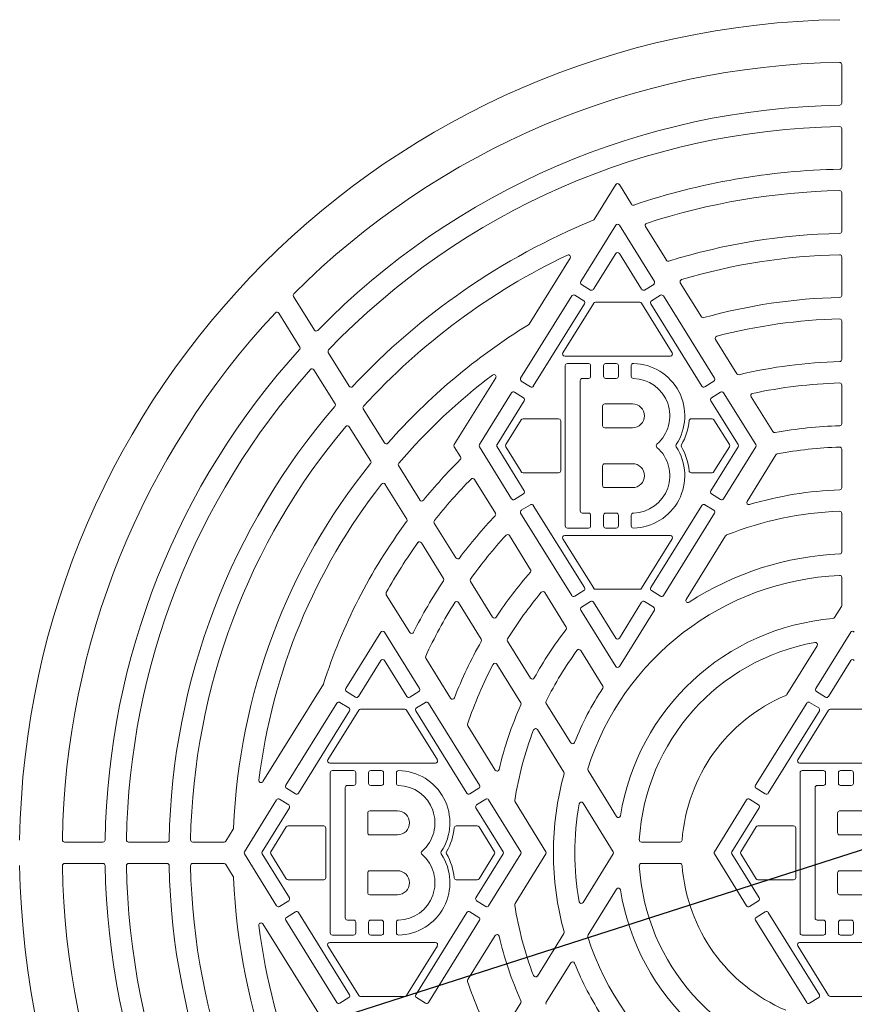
# Model space of a CAD drawing. Header units: millimetres. Extents: x 0 to 1050, y 0 to 1485.
# Tile 4 of 7: x 364 to 560, y 858 to 1088. Entities that reach past the tile are written whole.
import ezdxf

# ---------------------------------------------------------------- set-up
doc = ezdxf.new("R2010")
doc.units = ezdxf.units.MM
doc.header["$LTSCALE"] = 5
doc.layers.add('DÜNN', color=1, linetype='Continuous')
doc.layers.add('GEOMETRIE', color=7, linetype='Continuous', lineweight=15)
doc.styles.add('SLDTEXTSTYLE0', font='TXT', dxfattribs={"width": 0.75})
doc.dimstyles.new('SLDDIMSTYLE0', dxfattribs={"dimtxt": 17.5, "dimasz": 16.51, "dimexe": 0, "dimexo": 0.0625, "dimgap": 4.375, "dimtad": 1, "dimdec": 1, "dimrnd": 1e-09, "dimzin": 12, "dimdsep": 46, "dimtxsty": 'SLDTEXTSTYLE0', "dimblk1": 'NONE', "dimsah": 1, "dimcen": 0, "dimadec": 0, "dimazin": 0, "dimtfac": 1, "dimtdec": 1, "dimtmove": 0, "dimatfit": 3, "dimldrblk": 'NONE', "dimfxl": 1, "dimfrac": 2, "dimtolj": 1, "dimtzin": 12, "dimarcsym": 0})

# ---------------------------------------------------------------- blocks, each defined once
blk = doc.blocks.new('*D3')
at = {"layer": 'DÜNN', "color": 1}
for q in [(903.4, 1003.52), (373.79, 833.55)]:
    blk.add_line((745.14, 952.73), q, dxfattribs=at)
blk.add_arc((559.46, 893.14), 195, 0.5895, 19.2626, dxfattribs=at)
blk.add_solid([(745.14, 952.73), (761.63, 955.36), (760.08, 960.19)], dxfattribs=at)
at = {"layer": 'DÜNN', "color": 1, "char_height": 17.5, "attachment_point": 1, "rotation": 17.7938, "style": 'SLDTEXTSTYLE0'}
for s, insert in [('390', (852.02, 1010.71)), ('%%c', (826.89, 1002.65))]:
    blk.add_mtext(s, dxfattribs=dict(at, insert=insert))
blk = doc.blocks.new('_NONE')

msp = doc.modelspace()

# ---------------------------------------------------------------- linework, layer by layer
at = {"layer": 'GEOMETRIE', "linetype": 'Continuous', "lineweight": 15}
for p, q in [((556.96, 1068.61), (556.96, 1077.61)), ((556.96, 1053.61), (556.96, 1062.61)), ((498.98, 1041.37), (504.04, 1049.51)), ((504.89, 1049.51), (507.72, 1044.95)), ((556.96, 1038.61), (556.96, 1047.61)), ((495.85, 1026.86), (504.04, 1040.03)), ((504.89, 1040.03), (513.08, 1026.86)), ((510.98, 1039.71), (515.88, 1031.82)), ((498.83, 1025.01), (504.04, 1033.4)), ((504.89, 1033.4), (510.1, 1025.01)), ((556.96, 1023.6), (556.96, 1032.61)), ((483.76, 1016.87), (493.36, 1032.31)), ((496.01, 1026.17), (498.14, 1024.85)), ((510.79, 1024.85), (512.92, 1026.17)), ((519.15, 1026.55), (524.09, 1018.61)), ((433.48, 1015.49), (428.59, 1023.35)), ((481.77, 1004.2), (493.74, 1023.45)), ((496.55, 1022.29), (494.42, 1023.61)), ((514.5, 1023.61), (512.38, 1022.29)), ((515.19, 1023.45), (527.16, 1004.2)), ((484.74, 1002.35), (496.71, 1021.6)), ((491.66, 1010.16), (498.87, 1021.76)), ((509.64, 1022), (499.29, 1022)), ((510.06, 1021.76), (517.27, 1010.16)), ((512.22, 1021.6), (524.19, 1002.35)), ((430.07, 1011.5), (425.14, 1019.43)), ((556.96, 1008.6), (556.96, 1017.6)), ((527.4, 1013.29), (532.39, 1005.26)), ((441.65, 1002.33), (436.74, 1010.23)), ((516.84, 1009.4), (492.08, 1009.4)), ((492.21, 1007.15), (492.21, 969.65)), ((497.66, 1007.65), (492.71, 1007.65)), ((498.16, 1004.65), (498.16, 1007.15)), ((501.17, 1007.15), (501.17, 1004.65)), ((501.67, 1007.65), (504.17, 1007.65)), ((504.67, 1004.65), (504.67, 1007.15)), ((507.68, 1007.15), (507.68, 1004.65)), ((438.33, 998.2), (433.37, 1006.19)), ((466.23, 988.66), (475.94, 1004.29)), ((481.93, 1003.51), (484.05, 1002.19)), ((495.71, 1003.65), (495.71, 973.15)), ((497.66, 1004.15), (496.21, 1004.15)), ((501.67, 1004.15), (504.17, 1004.15)), ((524.87, 1002.19), (527, 1003.51)), ((556.96, 993.59), (556.96, 1002.6)), ((472.12, 988.66), (479.65, 1000.79)), ((482.47, 999.63), (480.34, 1000.95)), ((528.59, 1000.95), (526.46, 999.63)), ((529.28, 1000.79), (536.81, 988.66)), ((476.24, 988.66), (482.63, 998.94)), ((507.96, 998.2), (501.46, 998.2)), ((526.3, 998.94), (532.69, 988.66)), ((535.74, 999.87), (540.81, 991.71)), ((449.89, 989.08), (444.94, 997.04)), ((500.96, 997.7), (500.96, 993.1)), ((481.9, 994.46), (478.3, 988.66)), ((490.66, 994.7), (482.33, 994.7)), ((491.16, 982.6), (491.16, 994.2)), ((521.71, 994.7), (526.6, 994.7)), ((527.03, 994.46), (530.63, 988.66)), ((446.67, 984.79), (441.65, 992.85)), ((507.96, 992.6), (501.46, 992.6)), ((467.7, 985.77), (466.23, 988.14)), ((479.65, 976.01), (472.12, 988.14)), ((482.63, 977.86), (476.24, 988.14)), ((481.9, 982.34), (478.3, 988.14)), ((532.69, 988.14), (526.3, 977.86)), ((527.03, 982.34), (530.63, 988.14)), ((536.81, 988.14), (529.28, 976.01)), ((541.54, 986.27), (534.77, 975.39)), ((556.96, 978.59), (556.96, 987.59)), ((507.96, 984.2), (501.46, 984.2)), ((458.2, 975.71), (453.2, 983.75)), ((482.33, 982.1), (490.66, 982.1)), ((500.96, 979.1), (500.96, 983.7)), ((521.71, 982.1), (526.6, 982.1)), ((455.11, 971.2), (450.03, 979.37)), ((475.86, 972.64), (470.96, 980.53)), ((480.34, 975.85), (482.47, 977.17)), ((507.96, 978.6), (501.46, 978.6)), ((526.46, 977.17), (528.59, 975.85)), ((493.74, 953.35), (481.77, 972.6)), ((484.05, 974.61), (481.93, 973.29)), ((496.71, 955.2), (484.74, 974.45)), ((496.21, 972.65), (497.66, 972.65)), ((504.17, 972.65), (501.67, 972.65)), ((524.19, 974.45), (512.22, 955.2)), ((527.16, 972.6), (515.19, 953.35)), ((527, 973.29), (524.87, 974.61)), ((556.96, 963.57), (556.96, 972.58)), ((466.62, 962.15), (461.55, 970.31)), ((498.16, 969.65), (498.16, 972.15)), ((501.17, 972.15), (501.17, 969.65)), ((504.67, 969.65), (504.67, 972.15)), ((507.68, 972.15), (507.68, 969.65)), ((492.71, 969.15), (497.66, 969.15)), ((504.17, 969.15), (501.67, 969.15)), ((463.71, 957.36), (458.53, 965.7)), ((484.09, 959.4), (479.14, 967.36)), ((491.66, 966.64), (498.87, 955.04)), ((516.84, 967.4), (492.08, 967.4)), ((510.06, 955.04), (517.27, 966.64)), ((529.76, 967.31), (520.52, 952.45)), ((475.22, 948.32), (470.03, 956.66)), ((556.96, 951.05), (556.96, 957.57)), ((492.45, 945.95), (487.42, 954.05)), ((494.42, 953.19), (496.55, 954.51)), ((509.64, 954.8), (499.29, 954.8)), ((512.38, 954.51), (514.5, 953.19)), ((450.32, 953.54), (455.82, 944.7)), ((472.55, 943.13), (467.21, 951.72)), ((498.14, 951.95), (496.01, 950.63)), ((504.04, 943.4), (498.83, 951.79)), ((510.1, 951.79), (504.89, 943.4)), ((512.92, 950.63), (510.79, 951.95)), ((504.04, 936.77), (495.85, 949.94)), ((513.08, 949.94), (504.89, 936.77)), ((555.27, 948.18), (556.89, 950.78)), ((440.85, 931.6), (449.04, 944.77)), ((449.89, 944.77), (458.08, 931.6)), ((484.1, 934.03), (478.73, 942.67)), ((550.85, 931.6), (559.04, 944.77)), ((501.01, 932.17), (495.84, 940.49)), ((544.07, 930.16), (551.18, 941.6)), ((443.83, 929.75), (449.04, 938.14)), ((449.89, 938.14), (455.1, 929.75)), ((459.57, 938.66), (465.38, 929.32)), ((553.83, 929.75), (559.04, 938.14)), ((481.81, 928.24), (476.19, 937.28)), ((421.42, 909.8), (435.58, 932.58)), ((441.01, 930.91), (443.14, 929.59)), ((455.79, 929.59), (457.92, 930.91)), ((551.01, 930.91), (553.14, 929.59)), ((426.77, 908.93), (438.74, 928.19)), ((436.66, 914.9), (443.87, 926.5)), ((441.55, 927.03), (439.42, 928.35)), ((454.64, 926.74), (444.29, 926.74)), ((455.06, 926.5), (462.27, 914.9)), ((459.5, 928.35), (457.38, 927.03)), ((460.19, 928.19), (472.16, 908.93)), ((493.51, 918.88), (487.78, 928.11)), ((536.77, 908.93), (548.74, 928.19)), ((546.66, 914.9), (553.87, 926.5)), ((551.55, 927.03), (549.42, 928.35)), ((564.64, 926.74), (554.29, 926.74)), ((429.74, 907.09), (441.71, 926.34)), ((457.22, 926.34), (469.19, 907.09)), ((539.74, 907.09), (551.71, 926.34)), ((469.41, 922.83), (475.82, 912.51)), ((491.89, 912.01), (485.7, 921.97)), ((461.84, 914.14), (437.08, 914.14)), ((571.84, 914.14), (547.08, 914.14)), ((437.21, 911.89), (437.21, 874.39)), ((442.66, 912.39), (437.71, 912.39)), ((443.16, 909.39), (443.16, 911.89)), ((446.17, 911.89), (446.17, 909.39)), ((446.67, 912.39), (449.17, 912.39)), ((449.67, 909.39), (449.67, 911.89)), ((452.68, 911.89), (452.68, 909.39)), ((504.23, 901.62), (497.56, 912.37)), ((547.21, 911.89), (547.21, 874.39)), ((552.66, 912.39), (547.71, 912.39)), ((553.16, 909.39), (553.16, 911.89)), ((556.17, 911.89), (556.17, 909.39)), ((556.67, 912.39), (559.17, 912.39)), ((559.67, 909.39), (559.67, 911.89)), ((426.93, 908.25), (429.05, 906.93)), ((440.71, 908.39), (440.71, 877.89)), ((442.66, 908.89), (441.21, 908.89)), ((446.67, 908.89), (449.17, 908.89)), ((469.87, 906.93), (472, 908.25)), ((536.93, 908.25), (539.05, 906.93)), ((550.71, 908.39), (550.71, 877.89)), ((552.66, 908.89), (551.21, 908.89)), ((556.67, 908.89), (559.17, 908.89)), ((427.47, 904.37), (425.34, 905.69)), ((473.59, 905.69), (471.46, 904.37)), ((537.47, 904.37), (535.34, 905.69)), ((417.12, 893.4), (424.65, 905.53)), ((421.24, 893.4), (427.63, 903.68)), ((471.3, 903.68), (477.69, 893.4)), ((474.28, 905.53), (481.81, 893.4)), ((480.47, 905.03), (487.7, 893.4)), ((503.46, 893.4), (496.4, 904.76)), ((527.12, 893.4), (534.65, 905.53)), ((531.24, 893.4), (537.63, 903.68)), ((445.96, 902.44), (445.96, 897.84)), ((452.96, 902.94), (446.46, 902.94)), ((555.96, 902.44), (555.96, 897.84)), ((562.96, 902.94), (556.46, 902.94)), ((426.9, 899.2), (423.3, 893.4)), ((435.66, 899.44), (427.33, 899.44)), ((436.16, 887.34), (436.16, 898.94)), ((466.71, 899.44), (471.6, 899.44)), ((472.03, 899.2), (475.63, 893.4)), ((536.9, 899.2), (533.3, 893.4)), ((545.66, 899.44), (537.33, 899.44)), ((546.16, 887.34), (546.16, 898.94)), ((412.77, 895.87), (414.5, 898.67)), ((452.96, 897.34), (446.46, 897.34)), ((562.96, 897.34), (556.46, 897.34)), ((374.99, 895.64), (383.99, 895.64)), ((389.99, 895.64), (398.99, 895.64)), ((404.99, 895.64), (412.34, 895.64)), ((510.06, 895.64), (519.08, 895.64)), ((424.65, 880.75), (417.12, 892.87)), ((427.63, 882.6), (421.24, 892.87)), ((426.9, 887.07), (423.3, 892.87)), ((477.69, 892.87), (471.3, 882.6)), ((472.03, 887.07), (475.63, 892.87)), ((481.81, 892.87), (474.28, 880.75)), ((487.7, 892.87), (480.47, 881.25)), ((503.46, 892.87), (496.4, 881.51)), ((534.65, 880.75), (527.12, 892.87)), ((537.63, 882.6), (531.24, 892.87)), ((536.9, 887.07), (533.3, 892.87)), ((383.99, 890.64), (374.99, 890.64)), ((398.99, 890.64), (389.99, 890.64)), ((412.34, 890.64), (404.99, 890.64)), ((414.5, 887.61), (412.77, 890.4)), ((510.06, 890.64), (519.08, 890.64)), ((445.96, 883.84), (445.96, 888.44)), ((452.96, 888.94), (446.46, 888.94)), ((555.96, 883.84), (555.96, 888.44)), ((562.96, 888.94), (556.46, 888.94)), ((427.33, 886.84), (435.66, 886.84)), ((466.71, 886.84), (471.6, 886.84)), ((537.33, 886.84), (545.66, 886.84)), ((452.96, 883.34), (446.46, 883.34)), ((504.23, 884.65), (497.56, 873.91)), ((562.96, 883.34), (556.46, 883.34)), ((425.34, 880.59), (427.47, 881.91)), ((471.46, 881.91), (473.59, 880.59)), ((535.34, 880.59), (537.47, 881.91)), ((429.05, 879.35), (426.93, 878.03)), ((441.71, 859.93), (429.74, 879.19)), ((469.19, 879.19), (457.22, 859.93)), ((472, 878.03), (469.87, 879.35)), ((539.05, 879.35), (536.93, 878.03)), ((551.71, 859.93), (539.74, 879.19)), ((435.58, 853.7), (421.42, 876.48)), ((438.74, 858.09), (426.77, 877.34)), ((441.21, 877.39), (442.66, 877.39)), ((443.16, 874.39), (443.16, 876.89)), ((446.17, 876.89), (446.17, 874.39)), ((449.17, 877.39), (446.67, 877.39)), ((449.67, 874.39), (449.67, 876.89)), ((452.68, 876.89), (452.68, 874.39)), ((472.16, 877.34), (460.19, 858.09)), ((548.74, 858.09), (536.77, 877.34)), ((551.21, 877.39), (552.66, 877.39)), ((553.16, 874.39), (553.16, 876.89)), ((556.17, 876.89), (556.17, 874.39)), ((559.17, 877.39), (556.67, 877.39)), ((559.67, 874.39), (559.67, 876.89)), ((437.71, 873.89), (442.66, 873.89)), ((449.17, 873.89), (446.67, 873.89)), ((475.82, 873.77), (469.41, 863.45)), ((491.89, 874.26), (485.7, 864.3)), ((547.71, 873.89), (552.66, 873.89)), ((559.17, 873.89), (556.67, 873.89)), ((436.66, 871.37), (443.87, 859.77)), ((461.84, 872.14), (437.08, 872.14)), ((455.06, 859.77), (462.27, 871.37)), ((546.66, 871.37), (553.87, 859.77)), ((571.84, 872.14), (547.08, 872.14)), ((493.51, 867.4), (487.78, 858.17)), ((454.64, 859.54), (444.29, 859.54)), ((564.64, 859.54), (554.29, 859.54)), ((439.42, 857.93), (441.55, 859.25)), ((457.38, 859.25), (459.5, 857.93)), ((481.81, 858.04), (476.19, 849)), ((549.42, 857.93), (551.55, 859.25))]:
    msp.add_line(p, q, dxfattribs=at)
for centre, radius, start, end in [((559.46, 893.14), 195, 90.8793, 179.1207), ((559.46, 893.14), 185, 90.9317, 134.9945), ((556.46, 1077.61), 0.5, 0, 90.9317), ((559.46, 893.14), 175, 90.9795, 135.6812), ((556.46, 1068.61), 0.5, 270.9795, 0), ((559.46, 893.14), 170, 91.0141, 136.1807), ((556.46, 1062.61), 0.5, 0, 91.0141), ((559.46, 893.14), 160, 91.071, 108.6473), ((556.46, 1053.61), 0.5, 271.071, 0), ((504.46, 1049.24), 0.5, 31.858, 148.142), ((559.46, 893.14), 155, 91.1126, 108.1244), ((556.46, 1047.61), 0.5, 0, 91.1126), ((508.15, 1045.21), 0.5, 211.858, 288.6473), ((559.46, 893.14), 160, 112.3012, 137.0026), ((498.56, 1041.63), 0.5, 292.3012, 328.142), ((504.46, 1039.77), 0.5, 31.858, 148.142), ((511.4, 1039.97), 0.5, 108.1244, 211.858), ((559.46, 893.14), 145, 91.1814, 107.2566), ((556.46, 1038.61), 0.5, 271.1814, 0), ((559.46, 893.14), 155, 115.5076, 137.6057), ((492.93, 1032.58), 0.5, 328.142, 115.5076), ((504.46, 1033.14), 0.5, 31.858, 148.142), ((559.46, 893.14), 140, 91.2323, 106.6137), ((556.46, 1032.61), 0.5, 0, 91.2323), ((516.3, 1032.09), 0.5, 211.858, 287.2566), ((496.28, 1026.59), 0.5, 148.142, 238.142), ((512.65, 1026.59), 0.5, 301.858, 31.858), ((519.58, 1026.81), 0.5, 106.6137, 211.858), ((429.02, 1023.61), 0.5, 134.9945, 211.858), ((494.16, 1023.19), 0.5, 58.142, 148.142), ((498.4, 1025.27), 0.5, 238.142, 328.142), ((510.53, 1025.27), 0.5, 211.858, 301.858), ((514.77, 1023.19), 0.5, 31.858, 121.858), ((556.46, 1023.6), 0.5, 271.3173, 0), ((496.28, 1021.87), 0.5, 328.142, 58.142), ((499.29, 1021.5), 0.5, 90, 148.142), ((509.64, 1021.5), 0.5, 31.858, 90), ((512.65, 1021.87), 0.5, 121.858, 211.858), ((559.46, 893.14), 130, 91.3173, 105.534), ((559.46, 893.14), 185, 136.9157, 179.0683), ((424.72, 1019.17), 0.5, 31.858, 136.9157), ((524.52, 1018.87), 0.5, 211.858, 285.534), ((559.46, 893.14), 145, 121.5503, 138.6076), ((483.33, 1017.13), 0.5, 301.5503, 328.142), ((559.46, 893.14), 125, 91.3808, 104.7236), ((556.46, 1017.6), 0.5, 0, 91.3808), ((433.9, 1015.75), 0.5, 211.858, 315.6812), ((527.82, 1013.55), 0.5, 104.7236, 211.858), ((559.46, 893.14), 175, 137.7076, 179.0205), ((429.64, 1011.23), 0.5, 317.7076, 31.858), ((437.17, 1010.5), 0.5, 136.1807, 211.858), ((492.08, 1009.9), 0.5, 148.142, 270), ((516.84, 1009.9), 0.5, 270, 31.858), ((492.71, 1007.15), 0.5, 90, 180), ((497.66, 1007.15), 0.5, 0, 90), ((501.67, 1007.15), 0.5, 90, 180), ((504.17, 1007.15), 0.5, 0, 90), ((508.18, 1007.15), 0.5, 88.9272, 180), ((507.96, 995.4), 12.25, 326.7002, 88.9272), ((559.46, 893.14), 115, 91.4884, 103.3419), ((556.46, 1008.6), 0.5, 271.4884, 0), ((559.46, 893.14), 170, 138.2843, 178.9859), ((432.94, 1005.93), 0.5, 31.858, 138.2843), ((559.46, 893.14), 140, 126.9986, 139.3507), ((475.51, 1004.55), 0.5, 328.142, 126.9986), ((532.81, 1005.52), 0.5, 211.858, 283.3419), ((482.2, 1003.93), 0.5, 148.142, 238.142), ((496.21, 1003.65), 0.5, 90, 180), ((497.66, 1004.65), 0.5, 270, 0), ((501.67, 1004.65), 0.5, 180, 270), ((504.17, 1004.65), 0.5, 270, 0), ((508.18, 1004.65), 0.5, 180, 268.6372), ((507.96, 995.4), 8.75, 310.8209, 88.6372), ((526.73, 1003.93), 0.5, 301.858, 31.858), ((559.46, 893.14), 110, 91.5699, 102.2872), ((556.46, 1002.6), 0.5, 0, 91.5699), ((442.08, 1002.59), 0.5, 211.858, 317.0026), ((480.08, 1000.53), 0.5, 58.142, 148.142), ((484.32, 1002.61), 0.5, 238.142, 328.142), ((524.61, 1002.61), 0.5, 211.858, 301.858), ((528.85, 1000.53), 0.5, 31.858, 121.858), ((536.16, 1000.13), 0.5, 102.2872, 211.858), ((437.91, 997.94), 0.5, 319.2339, 31.858), ((482.2, 999.21), 0.5, 328.142, 58.142), ((501.46, 997.7), 0.5, 90, 180), ((507.96, 995.4), 2.8, 270, 90), ((526.73, 999.21), 0.5, 121.858, 211.858), ((559.46, 893.14), 160, 139.2339, 178.929), ((445.36, 997.31), 0.5, 137.6057, 211.858), ((482.33, 994.2), 0.5, 90, 148.142), ((490.66, 994.2), 0.5, 0, 90), ((507.96, 995.4), 13.3, 329.5194, 355.0115), ((521.71, 994.2), 0.5, 90, 175.0115), ((526.6, 994.2), 0.5, 31.858, 90), ((556.46, 993.59), 0.5, 271.7106, 0), ((559.46, 893.14), 155, 139.9315, 178.8874), ((441.23, 992.59), 0.5, 31.858, 139.9315), ((501.46, 993.1), 0.5, 180, 270), ((541.23, 991.97), 0.5, 211.858, 280.4523), ((559.46, 893.14), 100, 91.7106, 100.4523), ((450.31, 989.34), 0.5, 211.858, 318.6076), ((466.66, 988.4), 0.5, 148.142, 211.858), ((472.54, 988.4), 0.5, 148.142, 211.858), ((476.66, 988.4), 0.5, 148.142, 211.858), ((478.72, 988.4), 0.5, 148.142, 211.858), ((514.01, 988.4), 0.5, 130.8209, 229.1791), ((518.62, 988.4), 0.5, 146.7002, 213.2998), ((519.86, 988.4), 0.5, 149.5194, 210.4806), ((530.21, 988.4), 0.5, 328.142, 31.858), ((532.27, 988.4), 0.5, 328.142, 31.858), ((536.39, 988.4), 0.5, 328.142, 31.858), ((507.96, 981.4), 8.75, 271.3628, 49.1791), ((507.96, 981.4), 12.25, 271.0728, 33.2998), ((507.96, 981.4), 13.3, 4.9885, 30.4806), ((541.96, 986), 0.5, 100.6747, 148.142), ((559.46, 893.14), 95, 91.8192, 100.6747), ((556.46, 987.59), 0.5, 0, 91.8192), ((559.46, 893.14), 145, 141.0919, 177.7173), ((446.24, 984.52), 0.5, 321.0919, 31.858), ((453.62, 984.01), 0.5, 139.3507, 211.858), ((559.46, 893.14), 130, 134.9438, 140.6004), ((467.28, 985.51), 0.5, 314.9438, 31.858), ((501.46, 983.7), 0.5, 90, 180), ((507.96, 981.4), 2.8, 270, 90), ((482.33, 982.6), 0.5, 211.858, 270), ((490.66, 982.6), 0.5, 270, 0), ((521.71, 982.6), 0.5, 184.9885, 270), ((526.6, 982.6), 0.5, 270, 328.142), ((559.46, 893.14), 140, 141.954, 173.0324), ((449.61, 979.11), 0.5, 31.858, 141.954), ((559.46, 893.14), 125, 135.5865, 141.54), ((470.53, 980.27), 0.5, 31.858, 135.5865), ((482.2, 977.59), 0.5, 301.858, 31.858), ((501.46, 979.1), 0.5, 180, 270), ((526.73, 977.59), 0.5, 148.142, 238.142), ((559.46, 893.14), 85, 92.0108, 106.4878), ((556.46, 978.59), 0.5, 272.0108, 0), ((458.62, 975.97), 0.5, 211.858, 320.6004), ((480.08, 976.27), 0.5, 211.858, 301.858), ((528.85, 976.27), 0.5, 238.142, 328.142), ((535.2, 975.12), 0.5, 148.142, 286.4878), ((475.43, 972.38), 0.5, 316.6798, 31.858), ((482.2, 972.87), 0.5, 121.858, 211.858), ((484.32, 974.19), 0.5, 31.858, 121.858), ((496.21, 973.15), 0.5, 180, 270), ((497.66, 972.15), 0.5, 0, 90), ((501.67, 972.15), 0.5, 90, 180), ((504.17, 972.15), 0.5, 0, 90), ((508.18, 972.15), 0.5, 91.3628, 180), ((524.61, 974.19), 0.5, 58.142, 148.142), ((526.73, 972.87), 0.5, 328.142, 58.142), ((559.46, 893.14), 80, 92.1626, 111.6134), ((556.46, 972.58), 0.5, 0, 92.1626), ((559.46, 893.14), 130, 143.4067, 162.2885), ((454.69, 970.93), 0.5, 323.4067, 31.858), ((461.98, 970.57), 0.5, 141.54, 211.858), ((559.46, 893.14), 115, 136.6798, 143.1452), ((492.71, 969.65), 0.5, 180, 270), ((497.66, 969.65), 0.5, 270, 0), ((501.67, 969.65), 0.5, 180, 270), ((504.17, 969.65), 0.5, 270, 0), ((508.18, 969.65), 0.5, 180, 271.0728), ((559.46, 893.14), 125, 144.5012, 150.8357), ((458.11, 965.43), 0.5, 31.858, 144.5012), ((559.46, 893.14), 110, 137.5122, 144.3737), ((478.72, 967.1), 0.5, 31.858, 137.5122), ((492.08, 966.9), 0.5, 90, 211.858), ((516.84, 966.9), 0.5, 328.142, 90), ((530.18, 967.05), 0.5, 111.6134, 148.142), ((556.46, 963.57), 0.5, 272.4389, 0), ((467.05, 962.41), 0.5, 211.858, 323.1452), ((559.46, 893.14), 70, 92.4389, 123.1195), ((559.46, 893.14), 100, 138.9553, 146.5178), ((483.67, 959.13), 0.5, 318.9553, 31.858), ((559.46, 893.14), 115, 146.3768, 153.3393), ((463.29, 957.09), 0.5, 326.3768, 31.858), ((470.46, 956.92), 0.5, 144.3737, 211.858), ((559.46, 893.14), 65, 92.6659, 162.4072), ((556.46, 957.57), 0.5, 0, 92.6659), ((450.75, 953.81), 0.5, 150.8357, 211.858), ((559.46, 893.14), 95, 140.0777, 148.1994), ((486.99, 953.78), 0.5, 31.858, 140.0777), ((496.28, 954.93), 0.5, 301.858, 31.858), ((499.29, 955.3), 0.5, 211.858, 270), ((509.64, 955.3), 0.5, 270, 328.142), ((512.65, 954.93), 0.5, 148.142, 238.142), ((559.46, 893.14), 110, 147.8172, 155.2824), ((466.79, 951.46), 0.5, 31.858, 147.8172), ((494.16, 953.61), 0.5, 211.858, 301.858), ((498.4, 951.53), 0.5, 31.858, 121.858), ((510.53, 951.53), 0.5, 58.142, 148.142), ((514.77, 953.61), 0.5, 238.142, 328.142), ((520.94, 952.18), 0.5, 148.142, 303.1195), ((496.28, 950.21), 0.5, 121.858, 211.858), ((512.65, 950.21), 0.5, 328.142, 58.142), ((556.46, 951.05), 0.5, 328.142, 0), ((475.64, 948.58), 0.5, 211.858, 326.5178), ((559.46, 893.14), 55, 94.7709, 170.929), ((554.85, 948.45), 0.5, 274.7709, 328.142), ((449.46, 944.51), 0.5, 31.858, 148.142), ((559.46, 893.14), 85, 142.0748, 151.2266), ((492.02, 945.69), 0.5, 322.0748, 31.858), ((559.46, 944.51), 0.5, 31.858, 148.142), ((456.24, 944.96), 0.5, 211.858, 333.3393), ((559.46, 893.14), 100, 150.3431, 158.7397), ((472.13, 942.87), 0.5, 330.3431, 31.858), ((479.15, 942.94), 0.5, 148.1994, 211.858), ((504.46, 943.66), 0.5, 211.858, 328.142), ((559.46, 893.14), 80, 143.6757, 153.6907), ((495.41, 940.23), 0.5, 31.858, 143.6757), ((559.46, 893.14), 50, 100.128, 176.5254), ((550.76, 941.87), 0.5, 328.142, 100.128), ((449.46, 937.88), 0.5, 31.858, 148.142), ((460, 938.93), 0.5, 155.2824, 211.858), ((559.46, 937.88), 0.5, 31.858, 148.142), ((559.46, 893.14), 95, 152.3363, 161.5209), ((475.77, 937.01), 0.5, 31.858, 152.3363), ((504.46, 937.03), 0.5, 211.858, 328.142), ((484.52, 934.29), 0.5, 211.858, 331.2266), ((435.15, 932.84), 0.5, 328.142, 342.2885), ((441.28, 931.33), 0.5, 148.142, 238.142), ((457.65, 931.33), 0.5, 301.858, 31.858), ((559.46, 893.14), 70, 146.6357, 158.3545), ((500.58, 931.91), 0.5, 326.6357, 31.858), ((551.28, 931.33), 0.5, 148.142, 238.142), ((443.4, 930.01), 0.5, 238.142, 328.142), ((455.53, 930.01), 0.5, 211.858, 301.858), ((465.8, 929.58), 0.5, 211.858, 338.7397), ((559.46, 893.14), 40, 112.9877, 175.752), ((543.65, 930.42), 0.5, 292.9877, 328.142), ((553.4, 930.01), 0.5, 238.142, 328.142), ((439.16, 927.93), 0.5, 58.142, 148.142), ((441.28, 926.61), 0.5, 328.142, 58.142), ((444.29, 926.24), 0.5, 90, 148.142), ((454.64, 926.24), 0.5, 31.858, 90), ((457.65, 926.61), 0.5, 121.858, 211.858), ((459.77, 927.93), 0.5, 31.858, 121.858), ((559.46, 893.14), 85, 155.9555, 166.7244), ((481.38, 927.97), 0.5, 335.9555, 31.858), ((488.2, 928.37), 0.5, 153.6907, 211.858), ((549.16, 927.93), 0.5, 58.142, 148.142), ((551.28, 926.61), 0.5, 328.142, 58.142), ((554.29, 926.24), 0.5, 90, 148.142), ((469.84, 923.09), 0.5, 161.5209, 211.858), ((559.46, 893.14), 80, 158.9367, 171.2076), ((485.28, 921.71), 0.5, 31.858, 158.9367), ((493.94, 919.14), 0.5, 211.858, 338.3545), ((437.08, 914.64), 0.5, 148.142, 270), ((461.84, 914.64), 0.5, 270, 31.858), ((547.08, 914.64), 0.5, 148.142, 270), ((476.25, 912.77), 0.5, 211.858, 346.7244), ((497.98, 912.63), 0.5, 162.4072, 211.858), ((437.71, 911.89), 0.5, 90, 180), ((442.66, 911.89), 0.5, 0, 90), ((446.67, 911.89), 0.5, 90, 180), ((449.17, 911.89), 0.5, 0, 90), ((453.18, 911.89), 0.5, 88.9272, 180), ((452.96, 900.14), 12.25, 326.7002, 88.9272), ((559.46, 893.14), 70, 164.6922, 195.3078), ((491.47, 911.75), 0.5, 344.6922, 31.858), ((547.71, 911.89), 0.5, 90, 180), ((552.66, 911.89), 0.5, 0, 90), ((556.67, 911.89), 0.5, 90, 180), ((559.17, 911.89), 0.5, 0, 90), ((420.99, 910.06), 0.5, 173.0324, 328.142), ((427.2, 908.67), 0.5, 148.142, 238.142), ((441.21, 908.39), 0.5, 90, 180), ((442.66, 909.39), 0.5, 270, 0), ((446.67, 909.39), 0.5, 180, 270), ((449.17, 909.39), 0.5, 270, 0), ((453.18, 909.39), 0.5, 180, 268.6372), ((452.96, 900.14), 8.75, 310.8209, 88.6372), ((471.73, 908.67), 0.5, 301.858, 31.858), ((537.2, 908.67), 0.5, 148.142, 238.142), ((551.21, 908.39), 0.5, 90, 180), ((552.66, 909.39), 0.5, 270, 0), ((556.67, 909.39), 0.5, 180, 270), ((559.17, 909.39), 0.5, 270, 0), ((425.08, 905.26), 0.5, 58.142, 148.142), ((429.32, 907.35), 0.5, 238.142, 328.142), ((469.61, 907.35), 0.5, 211.858, 301.858), ((473.85, 905.26), 0.5, 31.858, 121.858), ((535.08, 905.26), 0.5, 58.142, 148.142), ((539.32, 907.35), 0.5, 238.142, 328.142), ((427.2, 903.94), 0.5, 328.142, 58.142), ((471.73, 903.94), 0.5, 121.858, 211.858), ((480.9, 905.29), 0.5, 171.2076, 211.858), ((559.46, 893.14), 65, 169.8562, 190.1438), ((495.97, 904.5), 0.5, 31.858, 169.8562), ((537.2, 903.94), 0.5, 328.142, 58.142), ((446.46, 902.44), 0.5, 90, 180), ((452.96, 900.14), 2.8, 270, 90), ((504.66, 901.89), 0.5, 211.858, 350.929), ((556.46, 902.44), 0.5, 90, 180), ((414.08, 898.93), 0.5, 328.142, 357.7173), ((427.33, 898.94), 0.5, 90, 148.142), ((435.66, 898.94), 0.5, 0, 90), ((452.96, 900.14), 13.3, 329.5194, 355.0115), ((466.71, 898.94), 0.5, 90, 175.0115), ((471.6, 898.94), 0.5, 31.858, 90), ((537.33, 898.94), 0.5, 90, 148.142), ((545.66, 898.94), 0.5, 0, 90), ((446.46, 897.84), 0.5, 180, 270), ((556.46, 897.84), 0.5, 180, 270), ((374.99, 896.14), 0.5, 179.0683, 270), ((383.99, 896.14), 0.5, 270, 359.0205), ((389.99, 896.14), 0.5, 178.9859, 270), ((398.99, 896.14), 0.5, 270, 358.929), ((404.99, 896.14), 0.5, 178.8874, 270), ((412.34, 896.14), 0.5, 270, 328.142), ((510.06, 896.14), 0.5, 176.5254, 270), ((519.08, 896.14), 0.5, 270, 355.752), ((417.54, 893.14), 0.5, 148.142, 211.858), ((421.66, 893.14), 0.5, 148.142, 211.858), ((423.72, 893.14), 0.5, 148.142, 211.858), ((452.96, 886.14), 8.75, 271.3628, 49.1791), ((452.96, 886.14), 12.25, 271.0728, 33.2998), ((459.01, 893.14), 0.5, 130.8209, 229.1791), ((463.62, 893.14), 0.5, 146.7002, 213.2998), ((464.86, 893.14), 0.5, 149.5194, 210.4806), ((452.96, 886.14), 13.3, 4.9885, 30.4806), ((475.21, 893.14), 0.5, 328.142, 31.858), ((477.27, 893.14), 0.5, 328.142, 31.858), ((481.39, 893.14), 0.5, 328.142, 31.858), ((487.27, 893.14), 0.5, 328.142, 31.858), ((503.03, 893.14), 0.5, 328.142, 31.858), ((527.54, 893.14), 0.5, 148.142, 211.858), ((531.66, 893.14), 0.5, 148.142, 211.858), ((533.72, 893.14), 0.5, 148.142, 211.858), ((559.46, 893.14), 195, 180.8793, 359.1207), ((374.99, 890.14), 0.5, 90, 180.9317), ((559.46, 893.14), 185, 180.9317, 223.0843), ((383.99, 890.14), 0.5, 0.9795, 90), ((559.46, 893.14), 175, 180.9795, 222.2924), ((389.99, 890.14), 0.5, 90, 181.0141), ((559.46, 893.14), 170, 181.0141, 221.7157), ((398.99, 890.14), 0.5, 1.071, 90), ((559.46, 893.14), 160, 181.071, 220.7661), ((404.99, 890.14), 0.5, 90, 181.1126), ((559.46, 893.14), 155, 181.1126, 220.0685), ((412.34, 890.14), 0.5, 31.858, 90), ((510.06, 890.14), 0.5, 90, 183.4746), ((559.46, 893.14), 50, 183.4746, 259.872), ((519.08, 890.14), 0.5, 4.248, 90), ((559.46, 893.14), 40, 184.248, 247.0123), ((414.08, 887.34), 0.5, 2.2827, 31.858), ((559.46, 893.14), 145, 182.2827, 218.9081), ((435.66, 887.34), 0.5, 270, 0), ((446.46, 888.44), 0.5, 90, 180), ((452.96, 886.14), 2.8, 270, 90), ((466.71, 887.34), 0.5, 184.9885, 270), ((545.66, 887.34), 0.5, 270, 0), ((556.46, 888.44), 0.5, 90, 180), ((427.33, 887.34), 0.5, 211.858, 270), ((471.6, 887.34), 0.5, 270, 328.142), ((504.66, 884.39), 0.5, 9.071, 148.142), ((537.33, 887.34), 0.5, 211.858, 270), ((427.2, 882.33), 0.5, 301.858, 31.858), ((446.46, 883.84), 0.5, 180, 270), ((471.73, 882.33), 0.5, 148.142, 238.142), ((559.46, 893.14), 55, 189.071, 265.2291), ((537.2, 882.33), 0.5, 301.858, 31.858), ((556.46, 883.84), 0.5, 180, 270), ((425.08, 881.01), 0.5, 211.858, 301.858), ((473.85, 881.01), 0.5, 238.142, 328.142), ((480.9, 880.99), 0.5, 148.142, 188.7924), ((559.46, 893.14), 80, 188.7924, 201.0633), ((495.97, 881.78), 0.5, 190.1438, 328.142), ((535.08, 881.01), 0.5, 211.858, 301.858), ((427.2, 877.61), 0.5, 121.858, 211.858), ((429.32, 878.93), 0.5, 31.858, 121.858), ((469.61, 878.93), 0.5, 58.142, 148.142), ((471.73, 877.61), 0.5, 328.142, 58.142), ((537.2, 877.61), 0.5, 121.858, 211.858), ((539.32, 878.93), 0.5, 31.858, 121.858), ((420.99, 876.22), 0.5, 31.858, 186.9676), ((559.46, 893.14), 140, 186.9676, 218.046), ((441.21, 877.89), 0.5, 180, 270), ((442.66, 876.89), 0.5, 0, 90), ((446.67, 876.89), 0.5, 90, 180), ((449.17, 876.89), 0.5, 0, 90), ((453.18, 876.89), 0.5, 91.3628, 180), ((551.21, 877.89), 0.5, 180, 270), ((552.66, 876.89), 0.5, 0, 90), ((556.67, 876.89), 0.5, 90, 180), ((559.17, 876.89), 0.5, 0, 90), ((437.71, 874.39), 0.5, 180, 270), ((442.66, 874.39), 0.5, 270, 0), ((446.67, 874.39), 0.5, 180, 270), ((449.17, 874.39), 0.5, 270, 0), ((453.18, 874.39), 0.5, 180, 271.0728), ((476.25, 873.5), 0.5, 13.2756, 148.142), ((559.46, 893.14), 85, 193.2756, 204.0445), ((491.47, 874.53), 0.5, 328.142, 15.3078), ((497.98, 873.64), 0.5, 148.142, 197.5928), ((559.46, 893.14), 65, 197.5928, 267.3341), ((547.71, 874.39), 0.5, 180, 270), ((552.66, 874.39), 0.5, 270, 0), ((556.67, 874.39), 0.5, 180, 270), ((559.17, 874.39), 0.5, 270, 0), ((437.08, 871.64), 0.5, 90, 211.858), ((461.84, 871.64), 0.5, 328.142, 90), ((547.08, 871.64), 0.5, 90, 211.858), ((493.94, 867.13), 0.5, 21.6455, 148.142), ((559.46, 893.14), 70, 201.6455, 213.3643), ((485.28, 864.57), 0.5, 201.0633, 328.142), ((469.84, 863.19), 0.5, 148.142, 198.4791), ((559.46, 893.14), 95, 198.4791, 207.6637), ((441.28, 859.67), 0.5, 301.858, 31.858), ((444.29, 860.04), 0.5, 211.858, 270), ((454.64, 860.04), 0.5, 270, 328.142), ((457.65, 859.67), 0.5, 148.142, 238.142), ((551.28, 859.67), 0.5, 301.858, 31.858), ((554.29, 860.04), 0.5, 211.858, 270), ((439.16, 858.35), 0.5, 211.858, 301.858), ((459.77, 858.35), 0.5, 238.142, 328.142), ((481.38, 858.3), 0.5, 328.142, 24.0445), ((488.2, 857.9), 0.5, 148.142, 206.3093), ((549.16, 858.35), 0.5, 211.858, 301.858)]:
    msp.add_arc(centre, radius, start, end, dxfattribs=at)

# ---------------------------------------------------------------- dimensions: what is measured, and where the dimension line sits
at = {"layer": 'DÜNN', "color": 1}
dim = msp.add_diameter_dim_2p(p1=(373.79, 833.55), p2=(745.14, 952.73), dimstyle='SLDDIMSTYLE0', dxfattribs=at)
dim.commit()
dim.dimension.update_dxf_attribs({"geometry": '*D3', "text_midpoint": (865.1, 991.23), "dimtype": 163})

doc.saveas('drawing.dxf')
